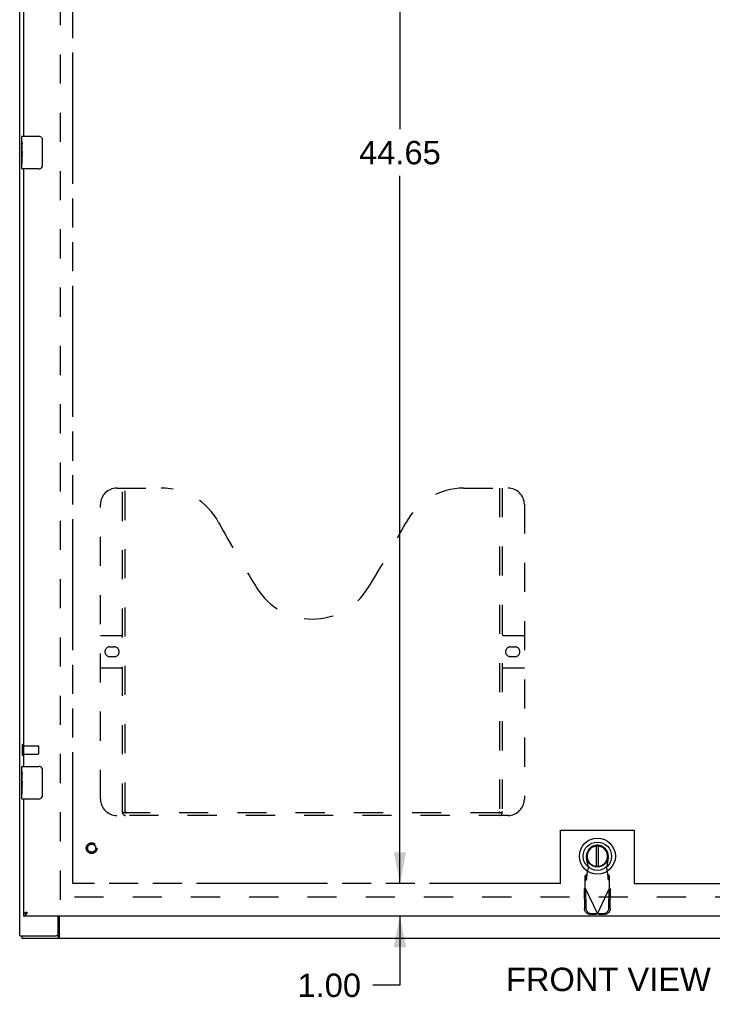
# Model space of a CAD drawing. Header units: inches. Extents: x 0 to 162, y 0 to 105.
# Tile 3 of 10: x 36 to 57, y 27 to 57. Entities that reach past the tile are written whole.
import ezdxf

# ---------------------------------------------------------------- set-up
doc = ezdxf.new("R2010")
doc.units = ezdxf.units.IN
doc.header["$LTSCALE"] = 8.904762
doc.header["$MEASUREMENT"] = 0
doc.linetypes.add('HIDDEN', pattern=[0.2, 0.1, -0.1])
doc.linetypes.add('PHANTOM', pattern=[0.8, 0.45, -0.05, 0.1, -0.05, 0.1, -0.05])
doc.layers.get('0').update_dxf_attribs({"linetype": 'CONTINUOUS'})
for name, color, linetype in [('02___PRT_ALL_AXES', 7, 'CONTINUOUS'), ('3PT', 7, 'CONTINUOUS'), ('AVAILABLE_DOOR_SPACE', 7, 'CONTINUOUS'), ('DEFAULT_2', 8, 'HIDDEN'), ('DIMENSIONS', 7, 'CONTINUOUS')]:
    doc.layers.add(name, color=color, linetype=linetype)
doc.styles.get("Standard").update_dxf_attribs({"font": 'arial.ttf'})
doc.dimstyles.new('DIMSTYLE_1', dxfattribs={"dimtxt": 0.714286, "dimasz": 0.952381, "dimexe": 0.09, "dimexo": 0.07, "dimgap": 0.0375, "dimtad": 0, "dimtih": 1, "dimtoh": 1, "dimzin": 4, "dimdsep": 46, "dimtxsty": 'Standard', "dimblk": '_FILLED', "dimblk1": '_FILLED', "dimblk2": '_FILLED', "dimcen": 0.09, "dimazin": 1, "dimtfac": 1, "dimtofl": 0, "dimtmove": 0, "dimatfit": 3, "dimldrblk": '_FILLED', "dimfxl": 0, "dimtolj": 1, "dimtzin": 4, "dimarcsym": 0})

# ---------------------------------------------------------------- blocks, each defined once
blk = doc.blocks.new('_FILLED')
at = {"color": 0, "linetype": 'ByBlock'}
blk.add_solid([(0, 0), (-1, 0.2), (-1, -0.2)], dxfattribs=at)
blk = doc.blocks.new('*D8')
at = {"layer": '3PT', "color": 2, "linetype": 'Continuous'}
for p, q in [((47.616, 75.446), (47.616, 53.835)), ((47.616, 30.796), (47.616, 52.407))]:
    blk.add_line(p, q, dxfattribs=at)
at = {"layer": '3PT', "color": 2, "linetype": 'Continuous', "xscale": 0.9523809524, "yscale": 0.9523809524, "zscale": 0.9523809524}
for p, rotation in [((47.616, 75.446), 90), ((47.616, 30.796), 270)]:
    blk.add_blockref('_FILLED', p, dxfattribs=dict(at, rotation=rotation))
at = {"layer": '3PT', "color": 2, "linetype": 'Continuous', "insert": (47.616, 53.478), "char_height": 0.7143, "width": 2.49602, "attachment_point": 2, "line_spacing_factor": 0.9}
blk.add_mtext('44.65', dxfattribs=at)
blk = doc.blocks.new('*D9')
at = {"layer": '3PT', "color": 2, "linetype": 'Continuous'}
for p, q in [((47.616, 30.796), (47.616, 32.701)), ((47.616, 29.796), (47.616, 27.681)), ((47.616, 27.681), (46.783, 27.681))]:
    blk.add_line(p, q, dxfattribs=at)
at = {"layer": '3PT', "color": 2, "linetype": 'Continuous', "xscale": 0.9523809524, "yscale": 0.9523809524, "zscale": 0.9523809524}
for p, rotation in [((47.616, 30.796), 270), ((47.616, 29.796), 90)]:
    blk.add_blockref('_FILLED', p, dxfattribs=dict(at, rotation=rotation))
at = {"layer": '3PT', "color": 2, "linetype": 'Continuous', "insert": (46.426, 28.039), "char_height": 0.7143, "width": 1.94105, "attachment_point": 3, "line_spacing_factor": 0.9}
blk.add_mtext('1.00', dxfattribs=at)

msp = doc.modelspace()

# ---------------------------------------------------------------- linework, layer by layer
at = {"color": 3, "linetype": 'Continuous'}
for p, q in [((35.99, 29.196), (35.99, 77.046)), ((36.115, 53.621), (36.115, 71.871)), ((36.115, 34.371), (36.115, 52.621)), ((36.115, 29.871), (36.115, 33.371)), ((71.19, 29.796), (36.115, 29.796)), ((36.175, 29.9), (36.169, 29.898)), ((36.181, 29.901), (36.175, 29.9)), ((36.187, 29.903), (36.181, 29.901)), ((36.193, 29.904), (36.187, 29.903)), ((36.202, 29.906), (36.193, 29.904)), ((36.215, 29.909), (36.202, 29.906)), ((36.214, 29.885), (36.218, 29.892)), ((36.232, 29.913), (36.215, 29.909)), ((36.218, 29.892), (36.223, 29.899)), ((36.223, 29.899), (36.232, 29.913)), ((37.165, 29.256), (37.165, 29.796)), ((37.192, 29.796), (37.192, 29.152)), ((35.99, 29.196), (37.105, 29.196)), ((36.053, 29.121), (73.302, 29.121))]:
    msp.add_line(p, q, dxfattribs=at)
at = {"color": 7, "linetype": 'Continuous'}
for p, q in [((36.07, 53.621), (36.58, 53.621)), ((36.68, 53.521), (36.68, 52.721)), ((36.055, 53.006), (36.055, 53.039)), ((36.055, 52.636), (36.055, 52.775)), ((36.58, 52.621), (36.07, 52.621)), ((36.07, 34.371), (36.58, 34.371)), ((36.68, 34.271), (36.68, 33.471)), ((36.055, 33.756), (36.055, 33.789)), ((36.055, 33.386), (36.055, 33.525)), ((36.58, 33.371), (36.07, 33.371)), ((53.612, 31.937), (53.612, 31.312)), ((53.691, 31.312), (53.691, 31.937)), ((36.115, 29.796), (36.115, 29.871)), ((36.053, 29.196), (36.053, 29.121)), ((37.167, 29.196), (37.105, 29.196)), ((37.167, 29.196), (37.167, 29.121))]:
    msp.add_line(p, q, dxfattribs=at)
for points in [[(36.673, 53.557), (36.675, 53.552), (36.677, 53.546), (36.678, 53.54), (36.679, 53.534), (36.679, 53.527), (36.68, 53.521)], [(36.68, 52.721), (36.679, 52.715), (36.679, 52.709), (36.678, 52.703), (36.677, 52.697), (36.675, 52.691), (36.673, 52.685)], [(36.673, 34.307), (36.675, 34.302), (36.677, 34.296), (36.678, 34.29), (36.679, 34.284), (36.679, 34.277), (36.68, 34.271)], [(36.68, 33.471), (36.679, 33.465), (36.679, 33.459), (36.678, 33.453), (36.677, 33.447), (36.675, 33.441), (36.673, 33.435)], [(36.115, 29.871), (36.117, 29.871), (36.119, 29.871), (36.121, 29.871), (36.124, 29.871), (36.126, 29.872), (36.128, 29.872), (36.13, 29.872), (36.133, 29.872), (36.135, 29.873), (36.137, 29.873), (36.139, 29.873), (36.142, 29.874), (36.144, 29.874), (36.146, 29.875), (36.148, 29.875), (36.151, 29.876), (36.153, 29.877), (36.155, 29.877), (36.157, 29.878), (36.16, 29.879), (36.162, 29.879), (36.164, 29.88), (36.166, 29.881), (36.169, 29.882), (36.171, 29.883), (36.173, 29.883), (36.175, 29.884), (36.178, 29.885), (36.18, 29.886), (36.182, 29.887), (36.184, 29.888), (36.187, 29.889), (36.189, 29.89), (36.19, 29.891)], [(37.178, 29.203), (37.175, 29.2), (37.174, 29.199), (37.173, 29.198), (37.171, 29.198), (37.17, 29.197), (37.169, 29.197), (37.168, 29.196), (37.167, 29.196)], [(37.192, 29.207), (37.191, 29.207), (37.19, 29.208), (37.188, 29.208), (37.187, 29.208), (37.186, 29.207), (37.184, 29.207), (37.183, 29.206), (37.181, 29.206), (37.18, 29.205), (37.179, 29.204), (37.178, 29.203)]]:
    msp.add_lwpolyline(points, dxfattribs=at)
at = {"color": 3, "linetype": 'Continuous'}
for points in [[(36.169, 29.898), (36.167, 29.897), (36.164, 29.897), (36.161, 29.896), (36.159, 29.895), (36.156, 29.894), (36.154, 29.894), (36.151, 29.893), (36.149, 29.892), (36.147, 29.891), (36.144, 29.891), (36.142, 29.89), (36.14, 29.889), (36.138, 29.888), (36.136, 29.888), (36.134, 29.887), (36.133, 29.886), (36.131, 29.885), (36.129, 29.885), (36.128, 29.884), (36.126, 29.883), (36.125, 29.882), (36.124, 29.882), (36.122, 29.881), (36.121, 29.88), (36.12, 29.879), (36.119, 29.879), (36.118, 29.878), (36.118, 29.877), (36.117, 29.876), (36.116, 29.876), (36.116, 29.875), (36.115, 29.874), (36.115, 29.873), (36.115, 29.873), (36.115, 29.872), (36.115, 29.871)], [(36.115, 29.796), (36.117, 29.796), (36.119, 29.796), (36.121, 29.797), (36.124, 29.797), (36.126, 29.798), (36.128, 29.798), (36.13, 29.799), (36.133, 29.8), (36.135, 29.8), (36.137, 29.801), (36.139, 29.803), (36.142, 29.804), (36.144, 29.805), (36.146, 29.806), (36.148, 29.808), (36.151, 29.81), (36.153, 29.811), (36.155, 29.813), (36.157, 29.815), (36.16, 29.817), (36.162, 29.819), (36.164, 29.821), (36.166, 29.823), (36.169, 29.826), (36.171, 29.828), (36.173, 29.83), (36.175, 29.833), (36.178, 29.836), (36.18, 29.838), (36.182, 29.841), (36.184, 29.844), (36.187, 29.847), (36.189, 29.85), (36.191, 29.853), (36.193, 29.856), (36.196, 29.859), (36.198, 29.862), (36.2, 29.865), (36.202, 29.868)], [(36.202, 29.868), (36.205, 29.872), (36.207, 29.875), (36.209, 29.878), (36.214, 29.885)], [(37.192, 29.152), (37.19, 29.15), (37.189, 29.149), (37.188, 29.147), (37.186, 29.145), (37.185, 29.142), (37.184, 29.14), (37.183, 29.138), (37.181, 29.135), (37.18, 29.133), (37.179, 29.131), (37.178, 29.129), (37.176, 29.128), (37.175, 29.126), (37.174, 29.124), (37.172, 29.123), (37.171, 29.122), (37.17, 29.122), (37.169, 29.121), (37.168, 29.121), (37.167, 29.121)]]:
    msp.add_lwpolyline(points, dxfattribs=at)
at = {"color": 7, "linetype": 'Continuous'}
for radius in [0.551, 0.433, 0.329, 0.317]:
    msp.add_circle((53.652, 31.625), radius, dxfattribs=at)
for centre, radius, start, end in [((36.07, 53.606), 0.015, 90, 180), ((36.58, 53.521), 0.1, 21.1999, 90), ((36.58, 52.721), 0.1, 270, 338.7946), ((36.07, 52.636), 0.015, 180, 270), ((36.07, 34.356), 0.015, 90, 180), ((36.58, 34.271), 0.1, 21.1999, 90), ((36.58, 33.471), 0.1, 270, 338.7946), ((36.07, 33.386), 0.015, 180, 270), ((53.652, 31.625), 0.315, 280.0787, 259.9213)]:
    msp.add_arc(centre, radius, start, end, dxfattribs=at)
at = {"color": 3, "linetype": 'Continuous'}
msp.add_arc((37.105, 29.256), 0.06, 270, 360, dxfattribs=at)
at = {"layer": '02___PRT_ALL_AXES', "color": 7, "linetype": 'Continuous'}
for p, q in [((36.055, 53.462), (36.055, 53.606)), ((36.055, 53.206), (36.055, 53.459)), ((36.064, 53.404), (36.055, 53.404)), ((36.065, 53.236), (36.065, 53.393)), ((36.055, 53.236), (36.065, 53.236)), ((36.055, 52.636), (36.055, 53.204)), ((36.057, 53.173), (36.055, 53.173)), ((36.055, 53.042), (36.064, 53.042)), ((36.055, 53.006), (36.065, 53.006)), ((36.055, 52.943), (36.065, 52.943)), ((36.065, 53.053), (36.065, 53.106)), ((36.065, 52.775), (36.065, 53.006)), ((36.055, 52.775), (36.065, 52.775)), ((36.055, 34.212), (36.055, 34.356)), ((36.055, 33.956), (36.055, 34.209)), ((36.064, 34.154), (36.055, 34.154)), ((36.065, 33.986), (36.065, 34.143)), ((36.055, 33.986), (36.065, 33.986)), ((36.055, 33.386), (36.055, 33.954)), ((36.057, 33.923), (36.055, 33.923)), ((36.055, 33.792), (36.064, 33.792)), ((36.055, 33.756), (36.065, 33.756)), ((36.055, 33.693), (36.065, 33.693)), ((36.065, 33.803), (36.065, 33.856)), ((36.065, 33.525), (36.065, 33.756)), ((36.055, 33.525), (36.065, 33.525))]:
    msp.add_line(p, q, dxfattribs=at)
at = {"layer": '02___PRT_ALL_AXES', "color": 8, "linetype": 'HIDDEN'}
for p, q in [((36.108, 34.747), (36.108, 34.995)), ((36.108, 34.995), (36.555, 34.995)), ((36.108, 34.747), (36.555, 34.747))]:
    msp.add_line(p, q, dxfattribs=at)
at = {"layer": '02___PRT_ALL_AXES', "color": 7, "linetype": 'Continuous'}
for points in [[(36.055, 53.462), (36.055, 53.459), (36.055, 53.455), (36.056, 53.449), (36.057, 53.443), (36.059, 53.436), (36.06, 53.429), (36.062, 53.42), (36.063, 53.412)], [(36.063, 53.412), (36.064, 53.402), (36.065, 53.393)], [(36.055, 53.206), (36.055, 53.199), (36.055, 53.191), (36.056, 53.183), (36.057, 53.174)], [(36.057, 53.174), (36.061, 53.147), (36.062, 53.139), (36.063, 53.13), (36.064, 53.121), (36.064, 53.113), (36.065, 53.106)], [(36.065, 53.053), (36.064, 53.046), (36.064, 53.04), (36.063, 53.034), (36.063, 53.028), (36.062, 53.022), (36.062, 53.017)], [(36.055, 34.212), (36.055, 34.209), (36.055, 34.205), (36.056, 34.199), (36.057, 34.193), (36.059, 34.186), (36.06, 34.179), (36.062, 34.17), (36.063, 34.162)], [(36.063, 34.162), (36.064, 34.152), (36.065, 34.143)], [(36.055, 33.956), (36.055, 33.949), (36.055, 33.941), (36.056, 33.933), (36.057, 33.924)], [(36.057, 33.924), (36.061, 33.897), (36.062, 33.889), (36.063, 33.88), (36.064, 33.871), (36.064, 33.863), (36.065, 33.856)], [(36.065, 33.803), (36.064, 33.796), (36.064, 33.79), (36.063, 33.784), (36.063, 33.778), (36.062, 33.772), (36.062, 33.767)]]:
    msp.add_lwpolyline(points, dxfattribs=at)
at = {"layer": '02___PRT_ALL_AXES', "color": 8, "linetype": 'HIDDEN'}
msp.add_circle((38.19, 31.871), 0.124, dxfattribs=at)
at = {"layer": '02___PRT_ALL_AXES', "color": 7, "linetype": 'Continuous'}
for centre in [(36.255, 53.039), (36.255, 33.789)]:
    msp.add_ellipse(centre, major_axis=(0.2, 0), ratio=0.432808, start_param=3.141593, end_param=3.403409, dxfattribs=at)
at = {"layer": 'AVAILABLE_DOOR_SPACE', "color": 4, "linetype": 'PHANTOM'}
for p, q in [((37.615, 30.796), (37.615, 75.446)), ((52.527, 32.421), (54.777, 32.421)), ((52.527, 30.796), (52.527, 32.421)), ((54.777, 32.421), (54.777, 30.796)), ((52.527, 30.796), (37.615, 30.796)), ((54.777, 30.796), (67.69, 30.796))]:
    msp.add_line(p, q, dxfattribs=at)
at = {"layer": 'DEFAULT_2', "color": 8, "linetype": 'HIDDEN'}
for p, q in [((37.24, 30.296), (37.24, 75.946)), ((38.96, 42.871), (40.315, 42.871)), ((39.135, 32.961), (39.135, 42.871)), ((39.215, 32.991), (39.215, 42.871)), ((49.565, 42.871), (50.92, 42.871)), ((50.665, 42.871), (50.665, 32.991)), ((50.745, 42.871), (50.745, 32.961)), ((38.46, 33.371), (38.46, 42.371)), ((51.42, 42.371), (51.42, 33.371)), ((38.46, 38.371), (39.095, 38.371)), ((50.785, 38.371), (51.42, 38.371)), ((38.746, 38.021), (38.883, 38.021)), ((50.996, 38.021), (51.133, 38.021)), ((38.883, 37.721), (38.746, 37.721)), ((51.133, 37.721), (50.996, 37.721)), ((39.095, 37.371), (38.46, 37.371)), ((51.42, 37.371), (50.785, 37.371)), ((36.065, 35.013), (36.065, 34.729)), ((36.108, 35.013), (36.108, 34.729)), ((36.565, 34.985), (36.565, 34.757)), ((50.92, 32.871), (38.96, 32.871)), ((50.661, 32.951), (39.219, 32.951)), ((53.376, 31.27), (53.322, 31.565)), ((53.981, 31.565), (53.927, 31.27)), ((53.324, 31.07), (53.278, 31.028)), ((53.278, 30.654), (53.278, 31.028)), ((53.324, 30.915), (53.324, 31.07)), ((53.338, 31.074), (53.376, 31.27)), ((53.927, 31.27), (53.965, 31.074)), ((53.965, 31.074), (53.967, 31.042)), ((54.026, 31.028), (53.98, 31.07)), ((53.98, 31.07), (53.98, 30.915)), ((54.026, 30.654), (54.026, 31.028)), ((53.278, 30.873), (53.324, 30.915)), ((53.98, 30.915), (54.026, 30.873)), ((53.249, 30.606), (53.291, 30.626)), ((53.249, 30.606), (53.26, 30.016)), ((53.268, 30.638), (53.278, 30.654)), ((53.278, 30.654), (53.652, 29.867)), ((53.291, 30.626), (53.301, 30.036)), ((53.652, 29.867), (54.026, 30.654)), ((54.002, 30.036), (54.012, 30.626)), ((54.012, 30.626), (54.054, 30.606)), ((54.044, 30.016), (54.054, 30.606)), ((70.613, 30.371), (37.242, 30.371)), ((53.414, 29.857), (53.607, 29.854)), ((53.456, 29.877), (53.649, 29.873)), ((53.649, 29.873), (53.607, 29.854)), ((53.622, 29.858), (53.607, 29.854)), ((53.637, 29.862), (53.622, 29.858)), ((53.652, 29.867), (53.637, 29.862)), ((53.667, 29.862), (53.652, 29.867)), ((53.655, 29.873), (53.848, 29.877)), ((53.696, 29.854), (53.655, 29.873)), ((53.682, 29.858), (53.667, 29.862)), ((53.696, 29.854), (53.682, 29.858)), ((53.696, 29.854), (53.889, 29.857))]:
    msp.add_line(p, q, dxfattribs=at)
for points in [[(39.125, 32.991), (39.141, 32.98), (39.157, 32.971), (39.173, 32.963), (39.188, 32.956), (39.203, 32.953), (39.219, 32.951)], [(50.661, 32.951), (50.676, 32.953), (50.691, 32.956), (50.707, 32.963), (50.723, 32.971), (50.739, 32.98), (50.755, 32.991)], [(53.324, 30.915), (53.325, 30.918), (53.326, 30.923), (53.327, 30.93), (53.328, 30.938), (53.329, 30.947), (53.33, 30.958), (53.331, 30.97), (53.332, 30.983), (53.333, 30.996), (53.334, 31.011), (53.335, 31.026), (53.336, 31.042), (53.338, 31.074)], [(53.338, 31.074), (53.336, 31.073), (53.333, 31.072), (53.331, 31.071), (53.329, 31.07), (53.326, 31.07), (53.324, 31.07)], [(53.98, 31.07), (53.977, 31.07), (53.975, 31.07), (53.972, 31.071), (53.97, 31.072), (53.968, 31.073), (53.965, 31.074)], [(53.967, 31.042), (53.968, 31.026), (53.969, 31.011), (53.97, 30.996), (53.971, 30.983), (53.972, 30.97), (53.973, 30.958), (53.974, 30.947), (53.975, 30.938), (53.977, 30.93), (53.978, 30.923), (53.979, 30.918), (53.98, 30.915)], [(53.249, 30.606), (53.254, 30.614), (53.259, 30.622), (53.263, 30.63), (53.268, 30.638)], [(54.026, 30.654), (54.035, 30.638), (54.04, 30.63), (54.045, 30.622), (54.049, 30.614), (54.054, 30.606)], [(53.414, 29.857), (53.399, 29.858), (53.384, 29.86), (53.37, 29.864), (53.356, 29.87), (53.342, 29.877), (53.329, 29.885), (53.317, 29.894), (53.306, 29.905), (53.296, 29.916), (53.287, 29.929), (53.279, 29.942), (53.272, 29.956), (53.267, 29.97), (53.263, 29.985), (53.261, 30), (53.26, 30.016)], [(53.301, 30.036), (53.302, 30.02), (53.305, 30.005), (53.308, 29.99), (53.314, 29.975), (53.32, 29.962), (53.328, 29.948), (53.337, 29.936), (53.348, 29.924), (53.359, 29.914), (53.371, 29.904), (53.384, 29.896), (53.397, 29.89), (53.411, 29.884), (53.426, 29.88), (53.441, 29.878), (53.456, 29.877)], [(53.848, 29.877), (53.863, 29.878), (53.877, 29.88), (53.892, 29.884), (53.906, 29.89), (53.92, 29.896), (53.932, 29.904), (53.945, 29.914), (53.956, 29.924), (53.966, 29.936), (53.975, 29.948), (53.983, 29.962), (53.99, 29.975), (53.995, 29.99), (53.999, 30.005), (54.001, 30.02), (54.002, 30.036)], [(54.044, 30.016), (54.043, 30), (54.04, 29.985), (54.036, 29.97), (54.031, 29.956), (54.025, 29.942), (54.017, 29.929), (54.008, 29.916), (53.997, 29.905), (53.986, 29.894), (53.974, 29.885), (53.961, 29.877), (53.948, 29.87), (53.933, 29.864), (53.919, 29.86), (53.904, 29.858), (53.889, 29.857)]]:
    msp.add_lwpolyline(points, dxfattribs=at)
for radius in [0.164, 0.124]:
    msp.add_circle((38.19, 31.871), radius, dxfattribs=at)
for centre, radius, start, end in [((38.96, 42.371), 0.5, 90, 180), ((40.315, 40.871), 2, 28.4813, 90), ((49.565, 40.871), 2, 90, 151.5187), ((50.92, 42.371), 0.5, 0, 90), ((76.623, 60.569), 39.307, 208.4813, 211.8705), ((13.257, 60.569), 39.307, 328.1295, 331.5187), ((44.94, 40.871), 2, 211.8705, 328.1295), ((39.095, 38.411), 0.04, 270, 360), ((50.785, 38.411), 0.04, 180, 270), ((38.746, 37.871), 0.15, 90, 270), ((38.883, 37.871), 0.15, 270, 90), ((50.996, 37.871), 0.15, 90, 270), ((51.133, 37.871), 0.15, 270, 90), ((39.095, 37.331), 0.04, 0, 90), ((50.785, 37.331), 0.04, 90, 180), ((36.086, 35.013), 0.0215, 0, 180), ((36.555, 34.985), 0.01, 0, 90), ((36.086, 34.729), 0.0215, 180, 360), ((36.555, 34.757), 0.01, 270, 360), ((38.96, 33.371), 0.5, 180, 270), ((50.92, 33.371), 0.5, 270, 360), ((39.225, 32.961), 0.09, 180, 270), ((39.255, 32.991), 0.04, 180, 270), ((50.625, 32.991), 0.04, 270, 360), ((50.655, 32.961), 0.09, 270, 360), ((53.652, 31.625), 0.335, 349.673, 190.327)]:
    msp.add_arc(centre, radius, start, end, dxfattribs=at)

# ---------------------------------------------------------------- texts
at = {"layer": 'DIMENSIONS', "color": 2, "linetype": 'Continuous', "insert": (53.989, 28.22), "char_height": 0.7143, "width": 6.25066, "attachment_point": 2, "line_spacing_factor": 0.9}
msp.add_mtext('FRONT VIEW', dxfattribs=at)

# ---------------------------------------------------------------- dimensions: what is measured, and where the dimension line sits
at = {"layer": '3PT', "color": 2, "linetype": 'Continuous'}
for base, p1, p2, picture, middle in [((47.616, 30.796), (52.527, 75.446), (52.527, 30.796), '*D8', (47.6, 53.117)), ((47.616, 29.796), (52.527, 30.796), (36.115, 29.796), '*D9', (45.486, 27.677))]:
    dim = msp.add_linear_dim(base=base, p1=p1, p2=p2, angle=270, dimstyle='DIMSTYLE_1', dxfattribs=at)
    dim.commit()
    dim.dimension.update_dxf_attribs({"geometry": picture, "text_midpoint": middle, "dimtype": 160})

doc.saveas('drawing.dxf')
